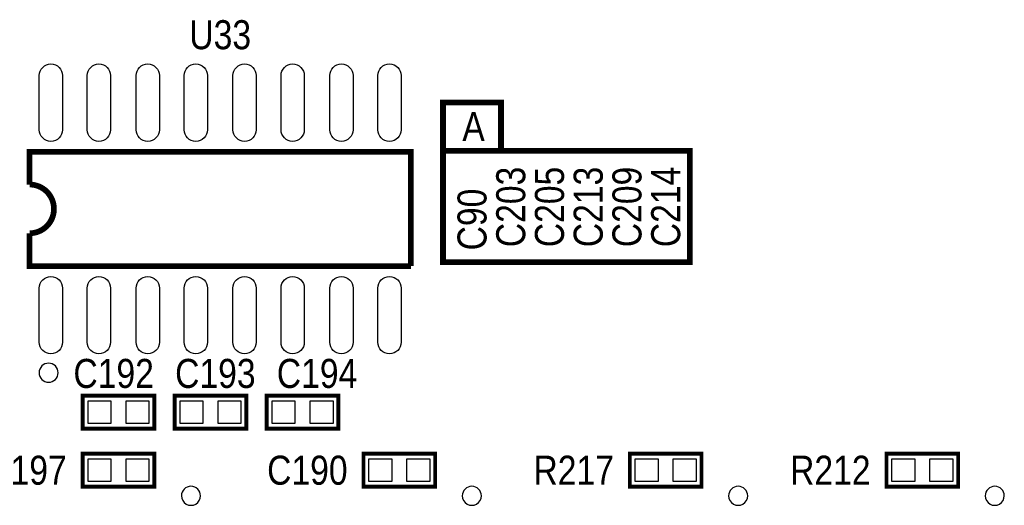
# Model space of a CAD drawing. Extents: x 0 to 150, y -8 to 100.
# Tile 3 of 12: x 14 to 39, y 21 to 34. Entities that reach past the tile are written whole.
import ezdxf
from ezdxf.enums import TextEntityAlignment as Align

# ---------------------------------------------------------------- set-up
doc = ezdxf.new("R2010")
doc.units = 0
doc.layers.add('DXF', color=212, linetype='CONTINUOUS')

msp = doc.modelspace()

# ---------------------------------------------------------------- linework, layer by layer
at = {"layer": 'DXF'}
for points in [[(14.78788, 32.32912), (14.78788, 30.90672, -1), (14.17828, 30.90672), (14.17828, 32.32912, -1)], [(16.04772, 32.32912), (16.04772, 30.90672, -1), (15.43812, 30.90672), (15.43812, 32.32912, -1)], [(17.32788, 32.32912), (17.32788, 30.90672, -1), (16.71828, 30.90672), (16.71828, 32.32912, -1)], [(18.58772, 32.32912), (18.58772, 30.90672, -1), (17.97812, 30.90672), (17.97812, 32.32912, -1)], [(19.86788, 32.32912), (19.86788, 30.90672, -1), (19.25828, 30.90672), (19.25828, 32.32912, -1)], [(21.12772, 32.32912), (21.12772, 30.90672, -1), (20.51812, 30.90672), (20.51812, 32.32912, -1)], [(22.40788, 32.32912), (22.40788, 30.90672, -1), (21.79828, 30.90672), (21.79828, 32.32912, -1)], [(23.66772, 32.32912), (23.66772, 30.90672, -1), (23.05812, 30.90672), (23.05812, 32.32912, -1)], [(14.78788, 26.75128), (14.78788, 25.32888, -1), (14.17828, 25.32888), (14.17828, 26.75128, -1)], [(16.04772, 26.75128), (16.04772, 25.32888, -1), (15.43812, 25.32888), (15.43812, 26.75128, -1)], [(17.32788, 26.75128), (17.32788, 25.32888, -1), (16.71828, 25.32888), (16.71828, 26.75128, -1)], [(18.58772, 26.75128), (18.58772, 25.32888, -1), (17.97812, 25.32888), (17.97812, 26.75128, -1)], [(19.86788, 26.75128), (19.86788, 25.32888, -1), (19.25828, 25.32888), (19.25828, 26.75128, -1)], [(21.12772, 26.75128), (21.12772, 25.32888, -1), (20.51812, 25.32888), (20.51812, 26.75128, -1)], [(22.40788, 26.75128), (22.40788, 25.32888, -1), (21.79828, 25.32888), (21.79828, 26.75128, -1)], [(23.66772, 26.75128), (23.66772, 25.32888, -1), (23.05812, 25.32888), (23.05812, 26.75128, -1)], [(14.673072, 24.529034, 1), (14.172928, 24.528966, 1)], [(18.40611, 21.298916, 1), (17.90589, 21.299084, 1)], [(25.77211, 21.298916, 1), (25.27189, 21.299084, 1)], [(32.75711, 21.298916, 1), (32.25689, 21.299084, 1)], [(39.48811, 21.298916, 1), (38.98789, 21.299084, 1)]]:
    msp.add_lwpolyline(points, format="xyb", close=True, dxfattribs=at)
for points, const_width in [([(24.892, 27.432), (24.765, 27.432), (24.765, 31.623), (26.289, 31.623), (26.289, 30.353)], 0.1524), ([(24.892, 27.432), (31.242, 27.432), (31.242, 30.353), (24.765, 30.353)], 0.1524), ([(13.92301, 27.829002), (13.92301, 27.328876), (23.92299, 27.328876)], 0.150114), ([(17.1958, 23.0632), (15.3162, 23.0632), (15.3162, 23.9268), (17.1958, 23.9268), (17.1958, 23.0632)], 0.1016), ([(19.6088, 23.0632), (17.7292, 23.0632), (17.7292, 23.9268), (19.6088, 23.9268), (19.6088, 23.0632)], 0.1016), ([(20.1422, 23.9268), (22.0218, 23.9268), (22.0218, 23.0632), (20.1422, 23.0632), (20.1422, 23.9268)], 0.1016), ([(15.3162, 22.4028), (17.1958, 22.4028), (17.1958, 21.5392), (15.3162, 21.5392), (15.3162, 22.4028)], 0.1016), ([(22.6822, 22.4028), (24.5618, 22.4028), (24.5618, 21.5392), (22.6822, 21.5392), (22.6822, 22.4028)], 0.1016), ([(31.5468, 21.5392), (29.6672, 21.5392), (29.6672, 22.4028), (31.5468, 22.4028), (31.5468, 21.5392)], 0.1016), ([(38.2778, 21.5392), (36.3982, 21.5392), (36.3982, 22.4028), (38.2778, 22.4028), (38.2778, 21.5392)], 0.1016)]:
    msp.add_lwpolyline(points, dxfattribs=dict(at, const_width=const_width))
at = {"layer": 'DXF', "const_width": 0.150114}
msp.add_lwpolyline([(23.92299, 27.328876), (23.92299, 30.329124), (13.92301, 30.329124), (13.92301, 29.46908, -0.999984), (13.92301, 28.18892), (13.92301, 27.829002)], format="xyb", dxfattribs=at)
at = {"layer": 'DXF'}
for points in [[(16.055848, 23.79472), (16.055848, 23.19528), (15.456408, 23.19528), (15.456408, 23.79472)], [(17.055592, 23.79472), (17.055592, 23.19528), (16.456152, 23.19528), (16.456152, 23.79472)], [(18.468848, 23.79472), (18.468848, 23.19528), (17.869408, 23.19528), (17.869408, 23.79472)], [(19.468592, 23.79472), (19.468592, 23.19528), (18.869152, 23.19528), (18.869152, 23.79472)], [(20.282408, 23.19528), (20.282408, 23.79472), (20.881848, 23.79472), (20.881848, 23.19528)], [(21.282152, 23.19528), (21.282152, 23.79472), (21.881592, 23.79472), (21.881592, 23.19528)], [(15.456408, 21.67128), (15.456408, 22.27072), (16.055848, 22.27072), (16.055848, 21.67128)], [(16.456152, 21.67128), (16.456152, 22.27072), (17.055592, 22.27072), (17.055592, 21.67128)], [(22.822408, 21.67128), (22.822408, 22.27072), (23.421848, 22.27072), (23.421848, 21.67128)], [(23.822152, 21.67128), (23.822152, 22.27072), (24.421592, 22.27072), (24.421592, 21.67128)], [(30.406848, 22.27072), (30.406848, 21.67128), (29.807408, 21.67128), (29.807408, 22.27072)], [(31.406592, 22.27072), (31.406592, 21.67128), (30.807152, 21.67128), (30.807152, 22.27072)], [(37.137848, 22.27072), (37.137848, 21.67128), (36.538408, 21.67128), (36.538408, 22.27072)], [(38.137592, 22.27072), (38.137592, 21.67128), (37.538152, 21.67128), (37.538152, 22.27072)]]:
    msp.add_lwpolyline(points, close=True, dxfattribs=at)

# ---------------------------------------------------------------- texts
at = {"layer": 'DXF', "width": 0.866667}
for s, p in [('U33', (18.923, 33.02)), ('C192', (16.129, 24.13)), ('C193', (18.796, 24.13)), ('C194', (21.463, 24.13)), ('C197', (13.843, 21.59)), ('C190', (21.209, 21.59)), ('R217', (28.194, 21.59)), ('R212', (34.925, 21.59))]:
    msp.add_text(s, height=0.762, dxfattribs=at).set_placement(p, align=Align.CENTER)
msp.add_text('A', height=0.762, dxfattribs=at).set_placement((25.273, 30.607))
for s, p in [('C203', (26.924, 28.8798)), ('C205', (27.94, 28.8798)), ('C213', (28.956, 28.8798)), ('C209', (29.972, 28.8798)), ('C214', (30.988, 28.8798)), ('C90', (25.908, 28.5496))]:
    msp.add_text(s, height=0.762, rotation=90, dxfattribs=at).set_placement(p, align=Align.CENTER)

doc.saveas('drawing.dxf')
